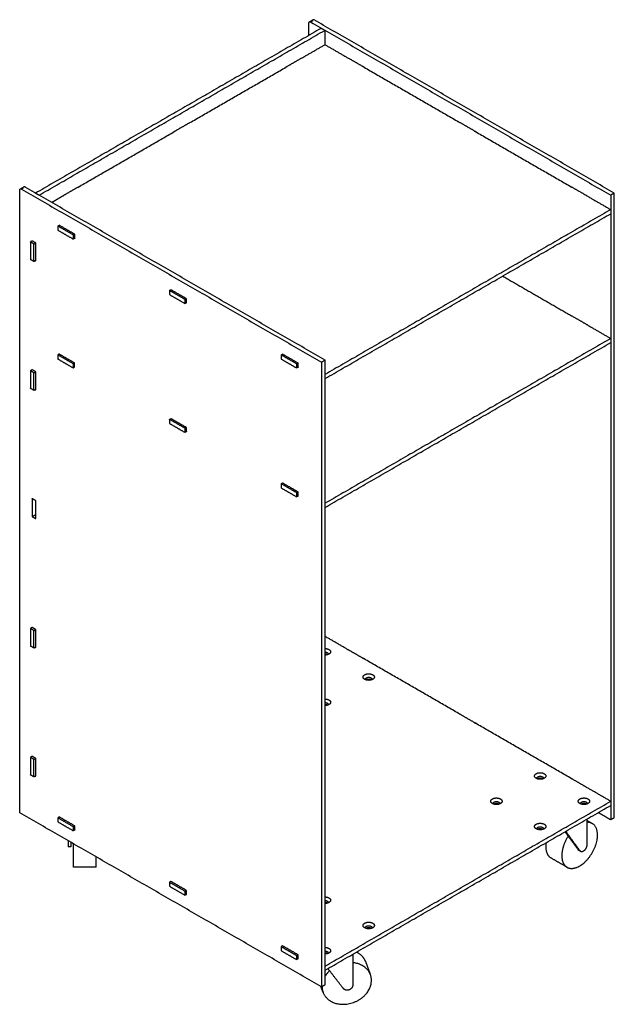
# Model space of a CAD drawing. Header units: millimetres. Extents: x -1482 to 1482, y -390 to 390.
# Tile 1 of 3: x -1482 to -1011, y -390 to 390. Entities that reach past the tile are written whole.
import ezdxf

# ---------------------------------------------------------------- set-up
doc = ezdxf.new("R2010")
doc.units = ezdxf.units.MM
doc.layers.add('Défaut', color=7, linetype='Continuous', true_color=0x000000)

msp = doc.modelspace()

# ---------------------------------------------------------------- linework, layer by layer
at = {"layer": 'Défaut', "lineweight": -3}
for points in [[(-1243.62, 383.12), (-1356.76, 317.8), (-1469.89, 252.48)], [(-1253.31, 377.53), (-1253.31, 382.42), (-1253.31, 387.32)], [(-1252.86, 388.26), (-1251.46, 389.06), (-1250.06, 389.87)], [(-1250.48, 388.96), (-1251.18, 388.55), (-1251.89, 388.14)], [(-1251.89, 388.14), (-1133.1, 319.55), (-1014.31, 250.97)], [(-1011.48, 252.6), (-1130.27, 321.19), (-1249.06, 389.77)], [(-1240.79, 381.48), (-1242.21, 382.3), (-1243.62, 383.12)], [(-1466.85, 250.97), (-1353.82, 316.23), (-1240.79, 381.48)], [(-1240.79, 381.48), (-1240.79, 375.77), (-1240.79, 370.05)], [(-1259.14, 359.46), (-1249.86, 364.82), (-1240.58, 370.18)], [(-1240.58, 370.18), (-1231.3, 364.82), (-1222.02, 359.46)], [(-1259.39, 359.32), (-1265.45, 355.82), (-1271.52, 352.32)], [(-1259.39, 359.22), (-1259.39, 359.27), (-1259.39, 359.32)], [(-1259.14, 359.26), (-1259.14, 359.36), (-1259.14, 359.46)], [(-1222.02, 359.46), (-1222.02, 359.36), (-1222.02, 359.26)], [(-1221.98, 359.44), (-1221.98, 359.34), (-1221.98, 359.24)], [(-1209.68, 352.34), (-1215.83, 355.89), (-1221.98, 359.44)], [(-1347.53, 308.43), (-1309.52, 330.37), (-1271.52, 352.32)], [(-1209.68, 352.3), (-1209.68, 352.32), (-1209.68, 352.34)], [(-1209.64, 352.32), (-1171.64, 330.37), (-1133.63, 308.43)], [(-1347.78, 308.29), (-1353.84, 304.79), (-1359.9, 301.28)], [(-1347.78, 308.19), (-1347.78, 308.24), (-1347.78, 308.29)], [(-1347.53, 308.23), (-1347.53, 308.33), (-1347.53, 308.43)], [(-1133.63, 308.43), (-1133.63, 308.33), (-1133.63, 308.22)], [(-1133.59, 308.41), (-1133.59, 308.31), (-1133.59, 308.21)], [(-1121.29, 301.31), (-1127.44, 304.86), (-1133.59, 308.41)], [(-1435.92, 257.4), (-1397.91, 279.34), (-1359.9, 301.28)], [(-1121.29, 301.27), (-1121.29, 301.29), (-1121.29, 301.31)], [(-1121.26, 301.28), (-1083.25, 279.34), (-1045.24, 257.4)], [(-1481.82, 255.9), (-1480.42, 256.71), (-1479.03, 257.52)], [(-1240.44, 120.25), (-1359.23, 188.83), (-1478.03, 257.42)], [(-1435.92, 257.19), (-1435.92, 257.3), (-1435.92, 257.4)], [(-1045.24, 257.4), (-1045.24, 257.3), (-1045.24, 257.19)], [(-1482.27, -238.2), (-1482.27, 8.39), (-1482.27, 254.97)], [(-1479.44, 256.6), (-1480.15, 256.19), (-1480.85, 255.79)], [(-1480.85, 255.79), (-1362.06, 187.2), (-1243.27, 118.61)], [(-1467.07, 250.85), (-1468.48, 251.66), (-1469.89, 252.48)], [(-1456.95, 245.25), (-1452.62, 247.75), (-1448.29, 250.25)], [(-1436.17, 257.26), (-1442.23, 253.75), (-1448.29, 250.25)], [(-1436.17, 257.16), (-1436.17, 257.21), (-1436.17, 257.26)], [(-1045.21, 257.38), (-1045.21, 257.28), (-1045.21, 257.18)], [(-1032.76, 250.19), (-1038.98, 253.78), (-1045.21, 257.38)], [(-1032.76, 250.19), (-1023.53, 244.86), (-1014.31, 239.54)], [(-1011.48, 252.6), (-1012.89, 251.78), (-1014.31, 250.97)], [(-1014.31, 250.97), (-1014.31, 245.25), (-1014.31, 239.54)], [(-1011.48, -242.2), (-1011.48, 5.2), (-1011.48, 252.6)], [(-1014.31, 239.54), (-1127.37, 174.26), (-1240.44, 108.98)], [(-1240.44, 105.71), (-1127.37, 170.99), (-1014.31, 236.27)], [(-1014.31, 239.54), (-1014.31, 237.9), (-1014.31, 236.27)], [(-1014.31, 236.27), (-1014.31, 186.87), (-1014.31, 137.47)], [(-1452, 226.47), (-1451.47, 226.78), (-1450.94, 227.09)], [(-1452, 226.47), (-1452, 224.84), (-1452, 223.21)], [(-1439.98, 219.53), (-1445.99, 223), (-1452, 226.47)], [(-1438.64, 219.98), (-1444.79, 223.53), (-1450.94, 227.09)], [(-1452, 223.21), (-1445.99, 219.74), (-1439.98, 216.27)], [(-1438.92, 220.15), (-1439.45, 219.84), (-1439.98, 219.53)], [(-1439.98, 219.53), (-1439.98, 217.9), (-1439.98, 216.27)], [(-1438.64, 216.72), (-1438.64, 218.35), (-1438.64, 219.98)], [(-1472.36, 214.72), (-1473.07, 214.31), (-1473.78, 213.9)], [(-1473.78, 213.9), (-1473.78, 206.96), (-1473.78, 200.02)], [(-1470.95, 212.27), (-1472.37, 213.08), (-1473.78, 213.9)], [(-1469.54, 213.08), (-1470.95, 213.9), (-1472.37, 214.72)], [(-1470.95, 212.27), (-1470.25, 212.67), (-1469.54, 213.08)], [(-1470.95, 198.39), (-1470.95, 205.33), (-1470.95, 212.27)], [(-1469.54, 198.88), (-1469.54, 205.98), (-1469.54, 213.08)], [(-1439.98, 216.27), (-1439.31, 216.65), (-1438.64, 217.04)], [(-1438.92, 216.88), (-1438.78, 216.8), (-1438.64, 216.72)], [(-1470.95, 198.39), (-1472.37, 199.2), (-1473.78, 200.02)], [(-1469.54, 199.2), (-1470.25, 198.79), (-1470.95, 198.39)], [(-1469.82, 199.04), (-1469.68, 198.96), (-1469.54, 198.88)], [(-1099.86, 186.87), (-1072.55, 171.1), (-1045.24, 155.34)], [(-1363.62, 175.44), (-1363.08, 175.75), (-1362.55, 176.06)], [(-1363.62, 175.44), (-1363.62, 173.81), (-1363.62, 172.18)], [(-1351.6, 168.5), (-1357.61, 171.97), (-1363.62, 175.44)], [(-1363.62, 172.18), (-1357.61, 168.71), (-1351.6, 165.24)], [(-1350.25, 168.95), (-1356.4, 172.5), (-1362.56, 176.05)], [(-1350.53, 169.12), (-1351.06, 168.81), (-1351.6, 168.5)], [(-1351.6, 168.5), (-1351.6, 166.87), (-1351.6, 165.24)], [(-1351.6, 165.24), (-1350.92, 165.62), (-1350.25, 166.01)], [(-1350.53, 165.85), (-1350.39, 165.77), (-1350.25, 165.68)], [(-1350.25, 165.68), (-1350.25, 167.32), (-1350.25, 168.95)], [(-1045.24, 155.34), (-1045.24, 155.23), (-1045.24, 155.13)], [(-1045.21, 155.32), (-1045.21, 155.22), (-1045.21, 155.12)], [(-1032.76, 148.13), (-1038.98, 151.72), (-1045.21, 155.32)], [(-1032.76, 148.13), (-1023.53, 142.8), (-1014.31, 137.47)], [(-1014.31, 137.47), (-1127.37, 72.2), (-1240.44, 6.92)], [(-1240.44, 3.65), (-1127.37, 68.93), (-1014.31, 134.21)], [(-1014.31, 137.47), (-1014.31, 135.84), (-1014.31, 134.21)], [(-1014.31, 134.21), (-1014.31, -47.46), (-1014.31, -229.13)], [(-1452, 124.41), (-1451.47, 124.72), (-1450.94, 125.03)], [(-1451.23, 125.19), (-1451.23, 125.02), (-1451.23, 124.86)], [(-1438.78, 118), (-1445, 121.59), (-1451.23, 125.19)], [(-1275.23, 124.41), (-1274.7, 124.72), (-1274.17, 125.02)], [(-1261.72, 117.84), (-1267.94, 121.43), (-1274.17, 125.02)], [(-1452, 124.41), (-1452, 122.78), (-1452, 121.15)], [(-1439.98, 117.47), (-1445.99, 120.94), (-1452, 124.41)], [(-1452, 121.15), (-1445.99, 117.67), (-1439.98, 114.2)], [(-1438.92, 118.09), (-1439.45, 117.78), (-1439.98, 117.47)], [(-1439.98, 117.47), (-1439.98, 115.84), (-1439.98, 114.2)], [(-1438.78, 114.74), (-1438.78, 116.37), (-1438.78, 118)], [(-1275.23, 124.41), (-1275.23, 122.78), (-1275.23, 121.15)], [(-1263.21, 117.47), (-1269.22, 120.94), (-1275.23, 124.41)], [(-1275.23, 121.15), (-1269.22, 117.67), (-1263.21, 114.2)], [(-1262.15, 118.08), (-1262.68, 117.78), (-1263.21, 117.47)], [(-1263.21, 117.47), (-1263.21, 115.84), (-1263.21, 114.2)], [(-1261.72, 114.57), (-1261.72, 116.21), (-1261.72, 117.84)], [(-1240.44, 120.25), (-1241.85, 119.43), (-1243.27, 118.61)], [(-1243.27, 118.61), (-1243.27, -128.78), (-1243.27, -376.18)], [(-1240.44, -374.55), (-1240.44, -127.15), (-1240.44, 120.25)], [(-1472.37, 112.65), (-1473.08, 112.25), (-1473.78, 111.84)], [(-1473.78, 111.84), (-1473.78, 104.9), (-1473.78, 97.96)], [(-1470.95, 110.2), (-1472.37, 111.02), (-1473.78, 111.84)], [(-1469.54, 111.02), (-1470.95, 111.84), (-1472.37, 112.65)], [(-1470.95, 110.2), (-1470.25, 110.61), (-1469.54, 111.02)], [(-1470.95, 96.32), (-1470.95, 103.26), (-1470.95, 110.2)], [(-1469.54, 96.81), (-1469.54, 103.92), (-1469.54, 111.02)], [(-1439.98, 114.2), (-1439.38, 114.55), (-1438.78, 114.9)], [(-1438.92, 114.82), (-1438.85, 114.78), (-1438.78, 114.74)], [(-1263.21, 114.2), (-1262.46, 114.63), (-1261.72, 115.06)], [(-1262.15, 114.82), (-1261.93, 114.69), (-1261.72, 114.57)], [(-1470.95, 96.32), (-1472.37, 97.14), (-1473.78, 97.96)], [(-1469.54, 97.14), (-1470.25, 96.73), (-1470.95, 96.32)], [(-1469.82, 96.98), (-1469.68, 96.9), (-1469.54, 96.81)], [(-1363.62, 73.38), (-1363.09, 73.69), (-1362.55, 73.99)], [(-1363.62, 73.38), (-1363.62, 71.75), (-1363.62, 70.11)], [(-1351.6, 66.44), (-1357.61, 69.91), (-1363.62, 73.38)], [(-1362.7, 74.07), (-1362.7, 73.99), (-1362.7, 73.91)], [(-1350.25, 66.89), (-1356.47, 70.48), (-1362.7, 74.07)], [(-1363.62, 70.11), (-1357.61, 66.64), (-1351.6, 63.17)], [(-1350.53, 67.05), (-1351.06, 66.75), (-1351.6, 66.44)], [(-1351.6, 66.44), (-1351.6, 64.81), (-1351.6, 63.17)], [(-1351.6, 63.17), (-1350.92, 63.56), (-1350.25, 63.95)], [(-1350.53, 63.79), (-1350.39, 63.7), (-1350.25, 63.62)], [(-1350.25, 63.62), (-1350.25, 65.26), (-1350.25, 66.89)], [(-1275.23, 22.35), (-1274.7, 22.66), (-1274.17, 22.96)], [(-1275.23, 22.35), (-1275.23, 20.72), (-1275.23, 19.08)], [(-1263.21, 15.41), (-1269.22, 18.88), (-1275.23, 22.35)], [(-1275.23, 19.08), (-1269.22, 15.61), (-1263.21, 12.14)], [(-1261.72, 15.78), (-1267.94, 19.37), (-1274.17, 22.96)], [(-1262.14, 16.02), (-1262.68, 15.72), (-1263.21, 15.41)], [(-1261.72, 12.51), (-1261.72, 14.14), (-1261.72, 15.78)], [(-1472.37, 10.59), (-1472.37, 3.49), (-1472.37, -3.62)], [(-1469.54, 8.96), (-1470.95, 9.77), (-1472.37, 10.59)], [(-1469.54, -5.25), (-1469.54, 1.85), (-1469.54, 8.96)], [(-1263.21, 15.41), (-1263.21, 13.78), (-1263.21, 12.14)], [(-1263.21, 12.14), (-1262.46, 12.57), (-1261.72, 13)], [(-1262.15, 12.76), (-1261.93, 12.63), (-1261.72, 12.51)], [(-1472.37, -3.62), (-1471.13, -2.9), (-1469.89, -2.19)], [(-1472.37, -3.62), (-1470.95, -4.43), (-1469.54, -5.25)], [(-1472.37, -91.47), (-1473.08, -91.88), (-1473.78, -92.29)], [(-1473.78, -92.29), (-1473.78, -99.23), (-1473.78, -106.17)], [(-1470.95, -93.92), (-1472.37, -93.1), (-1473.78, -92.29)], [(-1469.54, -93.1), (-1470.95, -92.29), (-1472.37, -91.47)], [(-1470.95, -93.92), (-1470.25, -93.51), (-1469.54, -93.1)], [(-1469.54, -107.31), (-1469.54, -100.21), (-1469.54, -93.1)], [(-1470.95, -107.8), (-1470.95, -100.86), (-1470.95, -93.92)], [(-1222.02, -109.21), (-1231.23, -103.89), (-1240.44, -98.57)], [(-1470.95, -107.8), (-1472.37, -106.98), (-1473.78, -106.17)], [(-1469.54, -106.98), (-1470.25, -107.39), (-1470.95, -107.8)], [(-1469.82, -107.15), (-1469.68, -107.23), (-1469.54, -107.31)], [(-1240.33, -113.34), (-1240.38, -113.3), (-1240.44, -113.27)], [(-1221.98, -109.23), (-1221.98, -109.33), (-1221.98, -109.43)], [(-1209.68, -116.33), (-1215.83, -112.78), (-1221.98, -109.23)], [(-1209.68, -116.37), (-1209.68, -116.35), (-1209.68, -116.33)], [(-1133.63, -160.24), (-1171.64, -138.3), (-1209.64, -116.35)], [(-1205.68, -133.34), (-1206.26, -133), (-1206.84, -132.67)], [(-1133.59, -160.26), (-1133.59, -160.36), (-1133.59, -160.46)], [(-1121.29, -167.36), (-1127.44, -163.81), (-1133.59, -160.26)], [(-1121.29, -167.4), (-1121.29, -167.38), (-1121.29, -167.36)], [(-1045.24, -211.27), (-1083.25, -189.33), (-1121.26, -167.38)], [(-1472.37, -193.53), (-1473.08, -193.94), (-1473.78, -194.35)], [(-1473.78, -194.35), (-1473.78, -201.29), (-1473.78, -208.23)], [(-1470.95, -195.98), (-1472.37, -195.17), (-1473.78, -194.35)], [(-1469.54, -195.17), (-1470.95, -194.35), (-1472.37, -193.53)], [(-1470.95, -195.98), (-1470.25, -195.57), (-1469.54, -195.17)], [(-1470.95, -209.86), (-1470.95, -202.92), (-1470.95, -195.98)], [(-1469.54, -209.37), (-1469.54, -202.27), (-1469.54, -195.17)], [(-1470.95, -209.86), (-1472.37, -209.05), (-1473.78, -208.23)], [(-1469.54, -209.05), (-1470.25, -209.45), (-1470.95, -209.86)], [(-1469.82, -209.21), (-1469.68, -209.29), (-1469.54, -209.37)], [(-1069.92, -211.72), (-1070.5, -211.39), (-1071.08, -211.05)], [(-1045.21, -211.29), (-1045.21, -211.39), (-1045.21, -211.49)], [(-1032.9, -218.4), (-1039.05, -214.84), (-1045.21, -211.29)], [(-1032.9, -218.43), (-1032.9, -218.41), (-1032.9, -218.4)], [(-1014.31, -229.13), (-1023.59, -223.77), (-1032.87, -218.42)], [(-1240.44, -359.69), (-1127.37, -294.41), (-1014.31, -229.13)], [(-1240.44, -362.95), (-1127.37, -297.68), (-1014.31, -232.4)], [(-1035.27, -231.73), (-1035.85, -231.39), (-1036.43, -231.06)], [(-1014.31, -229.13), (-1014.31, -230.76), (-1014.31, -232.4)], [(-1014.31, -232.4), (-1014.31, -238.11), (-1014.31, -243.83)], [(-1243.27, -376.18), (-1362.77, -307.19), (-1482.27, -238.2)], [(-1450.94, -241.58), (-1451.47, -241.89), (-1452, -242.2)], [(-1438.64, -248.69), (-1444.79, -245.14), (-1450.94, -241.58)], [(-1014.31, -243.83), (-1019.25, -240.97), (-1024.2, -238.11)], [(-1452, -242.2), (-1452, -243.83), (-1452, -245.46)], [(-1452, -242.2), (-1445.99, -245.67), (-1439.98, -249.14)], [(-1452, -245.46), (-1445.99, -248.93), (-1439.98, -252.4)], [(-1439.98, -249.14), (-1439.45, -248.83), (-1438.92, -248.52)], [(-1439.98, -249.14), (-1439.98, -250.77), (-1439.98, -252.4)], [(-1438.64, -251.95), (-1438.64, -250.32), (-1438.64, -248.69)], [(-1033.25, -244.24), (-1031.08, -245.49), (-1028.91, -246.75)], [(-1011.48, -242.2), (-1012.89, -243.01), (-1014.31, -243.83)], [(-1439.98, -252.4), (-1439.31, -252.01), (-1438.64, -251.63)], [(-1438.92, -251.79), (-1438.78, -251.87), (-1438.64, -251.95)], [(-1441.8, -265.11), (-1442.8, -265.11), (-1443.8, -265.11)], [(-1038.09, -268.96), (-1038.79, -268.55), (-1039.5, -268.15)], [(-1048.91, -281.39), (-1055.28, -277.71), (-1061.64, -274.04)], [(-1421.8, -281.31), (-1430.8, -281.31), (-1439.8, -281.31)], [(-1362.55, -292.61), (-1363.08, -292.92), (-1363.62, -293.23)], [(-1363.62, -293.23), (-1363.62, -294.86), (-1363.62, -296.49)], [(-1363.62, -293.23), (-1357.61, -296.7), (-1351.6, -300.17)], [(-1350.25, -299.72), (-1356.4, -296.17), (-1362.56, -292.61)], [(-1363.62, -296.49), (-1357.61, -299.96), (-1351.6, -303.43)], [(-1351.6, -300.17), (-1351.06, -299.86), (-1350.53, -299.55)], [(-1351.6, -300.17), (-1351.6, -301.8), (-1351.6, -303.43)], [(-1351.6, -303.43), (-1350.92, -303.04), (-1350.25, -302.66)], [(-1350.53, -302.82), (-1350.39, -302.9), (-1350.25, -302.98)], [(-1350.25, -302.98), (-1350.25, -301.35), (-1350.25, -299.72)], [(-1274.17, -343.65), (-1274.7, -343.95), (-1275.23, -344.26)], [(-1275.23, -344.26), (-1275.23, -345.89), (-1275.23, -347.52)], [(-1275.23, -344.26), (-1269.22, -347.73), (-1263.21, -351.2)], [(-1275.23, -347.52), (-1269.22, -350.99), (-1263.21, -354.46)], [(-1261.86, -350.75), (-1268.02, -347.2), (-1274.17, -343.65)], [(-1263.21, -351.2), (-1262.68, -350.89), (-1262.15, -350.59)], [(-1261.86, -354.02), (-1261.86, -352.38), (-1261.86, -350.75)], [(-1263.21, -351.2), (-1263.21, -352.83), (-1263.21, -354.46)], [(-1263.21, -354.46), (-1262.53, -354.08), (-1261.86, -353.69)], [(-1262.14, -353.85), (-1262, -353.93), (-1261.86, -354.02)], [(-1208.32, -356.38), (-1206.44, -361.47), (-1204.57, -366.55)], [(-1242.11, -380.37), (-1242.93, -378.14), (-1243.76, -375.9)], [(-1240.44, -374.55), (-1241.85, -375.37), (-1243.27, -376.18)]]:
    msp.add_open_spline(points, degree=2, dxfattribs=at)
for points, weights in [([(-1253.31, 387.32), (-1253.31, 388), (-1252.89, 388.24)], [1, 0.923879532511, 1]), ([(-1252.89, 388.24), (-1252.48, 388.48), (-1251.89, 388.14)], [1, 0.923879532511, 1]), ([(-1249.06, 389.77), (-1249.65, 390.11), (-1250.06, 389.87)], [1, 0.923879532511, 1]), ([(-1259.14, 359.46), (-1259.07, 359.42), (-1259.07, 359.36)], [1, 0.923879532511, 1]), ([(-1222.09, 359.36), (-1222.09, 359.42), (-1222.02, 359.46)], [1, 0.923879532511, 1]), ([(-1271.16, 352.52), (-1271.09, 352.48), (-1271.09, 352.42)], [0.92461794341, 0.888375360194, 1]), ([(-1210.07, 352.42), (-1210.07, 352.48), (-1210, 352.52)], [1, 0.887330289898, 0.925309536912]), ([(-1347.53, 308.43), (-1347.46, 308.39), (-1347.46, 308.33)], [1, 0.923879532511, 1]), ([(-1133.7, 308.33), (-1133.7, 308.39), (-1133.63, 308.43)], [1, 0.923879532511, 1]), ([(-1359.55, 301.49), (-1359.48, 301.45), (-1359.48, 301.39)], [0.92461794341, 0.888375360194, 1]), ([(-1121.68, 301.39), (-1121.68, 301.45), (-1121.61, 301.49)], [1, 0.886304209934, 0.926013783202]), ([(-1478.03, 257.42), (-1478.61, 257.76), (-1479.03, 257.52)], [1, 0.923879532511, 1]), ([(-1435.92, 257.4), (-1435.84, 257.36), (-1435.84, 257.3)], [1, 0.923879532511, 1]), ([(-1045.31, 257.3), (-1045.31, 257.36), (-1045.24, 257.4)], [1, 0.923879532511, 1]), ([(-1482.27, 254.97), (-1482.27, 255.65), (-1481.85, 255.88)], [1, 0.923879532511, 1]), ([(-1481.85, 255.88), (-1481.44, 256.12), (-1480.85, 255.79)], [1, 0.923879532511, 1]), ([(-1447.94, 250.46), (-1447.87, 250.42), (-1447.87, 250.36)], [0.924276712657, 0.888905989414, 1]), ([(-1033.29, 250.36), (-1033.29, 250.42), (-1033.22, 250.46)], [1, 0.885283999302, 0.926738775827]), ([(-1045.31, 155.23), (-1045.31, 155.29), (-1045.24, 155.34)], [1, 0.923879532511, 1]), ([(-1033.29, 148.29), (-1033.29, 148.35), (-1033.22, 148.4)], [1, 0.886909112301, 0.925595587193]), ([(-1240.44, -108.14), (-1238.66, -108.18), (-1237.4, -108.9)], [0.853764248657, 0.859110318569, 1]), ([(-1237.4, -108.9), (-1234.22, -110.74), (-1237.4, -112.58)], [1, 0.707106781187, 1]), ([(-1238.81, -112.99), (-1239.49, -112.6), (-1240.44, -112.56)], [1, 0.896297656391, 0.920218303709]), ([(-1237.4, -112.58), (-1238.66, -113.3), (-1240.44, -113.34)], [1, 0.859122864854, 0.853765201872]), ([(-1240.43, -110.93), (-1239.48, -110.96), (-1238.81, -111.35)], [0.920091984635, 0.896573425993, 1]), ([(-1238.81, -111.35), (-1238.08, -111.78), (-1238.08, -112.37)], [1, 0.923879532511, 1]), ([(-1238.65, -113.09), (-1238.73, -113.03), (-1238.81, -112.99)], [0.983421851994, 0.990533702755, 1]), ([(-1238.08, -112.37), (-1238.08, -112.69), (-1238.31, -112.98)], [1, 0.957764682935, 0.962397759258]), ([(-1202.75, -132.58), (-1205.93, -134.42), (-1209.11, -132.58)], [1, 0.707106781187, 1]), ([(-1208.19, -132.99), (-1208.43, -132.7), (-1208.43, -132.38)], [0.962436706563, 0.957590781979, 1]), ([(-1204.16, -131.36), (-1203.43, -131.78), (-1203.43, -132.38)], [1, 0.923879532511, 1]), ([(-1203.43, -132.38), (-1203.43, -132.7), (-1203.67, -132.99)], [1, 0.957761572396, 0.962398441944]), ([(-1202.75, -128.91), (-1199.57, -130.74), (-1202.75, -132.58)], [1, 0.707106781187, 1]), ([(-1204, -133.09), (-1204.08, -133.04), (-1204.16, -132.99)], [0.983429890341, 0.990539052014, 1]), ([(-1240.44, -148.15), (-1238.66, -148.18), (-1237.4, -148.91)], [0.853764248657, 0.859110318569, 1]), ([(-1240.44, -150.94), (-1239.49, -150.97), (-1238.81, -151.36)], [0.920188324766, 0.896362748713, 1]), ([(-1238.81, -152.99), (-1239.49, -152.6), (-1240.44, -152.57)], [1, 0.896406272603, 0.920168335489]), ([(-1237.4, -152.59), (-1238.66, -153.31), (-1240.44, -153.35)], [1, 0.859197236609, 0.853770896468]), ([(-1238.81, -151.36), (-1238.08, -151.78), (-1238.08, -152.38)], [1, 0.923879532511, 1]), ([(-1238.65, -153.1), (-1238.73, -153.04), (-1238.81, -152.99)], [0.983485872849, 0.990576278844, 1]), ([(-1238.08, -152.38), (-1238.08, -152.7), (-1238.31, -152.99)], [1, 0.957871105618, 0.962374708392]), ([(-1237.4, -148.91), (-1234.22, -150.75), (-1237.4, -152.59)], [1, 0.707106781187, 1]), ([(-1068.4, -209.74), (-1067.67, -210.16), (-1067.67, -210.76)], [1, 0.923879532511, 1]), ([(-1066.98, -207.29), (-1063.8, -209.13), (-1066.98, -210.96)], [1, 0.707106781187, 1]), ([(-1066.98, -210.96), (-1070.17, -212.8), (-1073.35, -210.96)], [1, 0.707106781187, 1]), ([(-1072.43, -211.37), (-1072.67, -211.08), (-1072.67, -210.76)], [0.962436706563, 0.957590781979, 1]), ([(-1068.24, -211.48), (-1068.31, -211.42), (-1068.4, -211.37)], [0.983485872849, 0.990576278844, 1]), ([(-1067.67, -210.76), (-1067.67, -211.08), (-1067.9, -211.37)], [1, 0.957711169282, 0.962409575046]), ([(-1101.63, -230.97), (-1104.81, -232.81), (-1108, -230.97)], [1, 0.707106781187, 1]), ([(-1107.08, -231.38), (-1107.31, -231.09), (-1107.31, -230.76)], [0.962436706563, 0.957590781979, 1]), ([(-1103.05, -229.74), (-1102.31, -230.17), (-1102.31, -230.76)], [1, 0.923879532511, 1]), ([(-1102.88, -231.48), (-1102.96, -231.43), (-1103.05, -231.38)], [0.983277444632, 0.990437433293, 1]), ([(-1102.31, -230.76), (-1102.31, -231.09), (-1102.55, -231.38)], [1, 0.957590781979, 0.962436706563]), ([(-1101.63, -227.29), (-1098.45, -229.13), (-1101.63, -230.97)], [1, 0.707106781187, 1]), ([(-1032.34, -230.97), (-1035.52, -232.81), (-1038.7, -230.97)], [1, 0.707106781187, 1]), ([(-1038.02, -230.76), (-1038.02, -230.11), (-1037.17, -229.68)], [1, 0.879605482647, 0.931225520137]), ([(-1037.78, -231.38), (-1038.02, -231.09), (-1038.02, -230.76)], [0.962436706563, 0.957590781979, 1]), ([(-1033.75, -229.74), (-1033.02, -230.17), (-1033.02, -230.76)], [1, 0.923879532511, 1]), ([(-1033.59, -231.48), (-1033.67, -231.43), (-1033.75, -231.38)], [0.983485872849, 0.990576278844, 1]), ([(-1033.02, -230.76), (-1033.02, -231.09), (-1033.25, -231.38)], [1, 0.957708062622, 0.962410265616]), ([(-1032.34, -227.29), (-1029.15, -229.13), (-1032.34, -230.97)], [1, 0.707106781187, 1]), ([(-1066.98, -247.3), (-1063.8, -249.14), (-1066.98, -250.97)], [1, 0.707106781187, 1]), ([(-1066.98, -250.97), (-1070.17, -252.81), (-1073.35, -250.97)], [1, 0.707106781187, 1]), ([(-1072.43, -251.38), (-1072.67, -251.09), (-1072.67, -250.77)], [0.962482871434, 0.957393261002, 1]), ([(-1068.4, -249.75), (-1067.67, -250.17), (-1067.67, -250.77)], [1, 0.923879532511, 1]), ([(-1068.24, -251.48), (-1068.31, -251.43), (-1068.4, -251.38)], [0.983485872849, 0.990576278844, 1]), ([(-1067.67, -250.77), (-1067.67, -251.09), (-1067.9, -251.38)], [1, 0.957817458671, 0.962386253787]), ([(-1047.95, -256.72), (-1053.06, -264.57), (-1053.06, -272.23)], [0.855378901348, 0.837202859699, 1]), ([(-1065.58, -262), (-1065.78, -263.49), (-1065.78, -264.88)], [0.939727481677, 0.96589173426, 1]), ([(-1065.78, -264.88), (-1065.78, -271.65), (-1061.64, -274.04)], [1, 0.853553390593, 0.853553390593]), ([(-1053.06, -272.23), (-1053.06, -279), (-1048.91, -281.39)], [1, 0.853553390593, 0.853553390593]), ([(-1421.8, -281.31), (-1421.8, -281.31), (-1421.8, -273.1)], [0.859744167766, 0.824084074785, 0.993833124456]), ([(-1240.44, -304.92), (-1238.66, -304.95), (-1237.4, -305.68)], [0.853764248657, 0.859110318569, 1]), ([(-1240.44, -307.71), (-1239.49, -307.74), (-1238.81, -308.13)], [0.920175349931, 0.896390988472, 1]), ([(-1238.81, -309.76), (-1239.49, -309.37), (-1240.44, -309.34)], [1, 0.896292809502, 0.920220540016]), ([(-1237.4, -309.35), (-1238.66, -310.08), (-1240.44, -310.11)], [1, 0.859216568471, 0.853772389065]), ([(-1238.81, -308.13), (-1238.08, -308.55), (-1238.08, -309.15)], [1, 0.923879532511, 1]), ([(-1238.65, -309.86), (-1238.73, -309.81), (-1238.81, -309.76)], [0.983485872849, 0.990576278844, 1]), ([(-1238.08, -309.15), (-1238.08, -309.47), (-1238.31, -309.76)], [1, 0.95789881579, 0.962368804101]), ([(-1237.4, -305.68), (-1234.22, -307.52), (-1237.4, -309.35)], [1, 0.707106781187, 1]), ([(-1202.75, -325.68), (-1199.57, -327.52), (-1202.75, -329.36)], [1, 0.707106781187, 1]), ([(-1202.75, -329.36), (-1205.93, -331.19), (-1209.11, -329.36)], [1, 0.707106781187, 1]), ([(-1208.19, -329.77), (-1208.43, -329.47), (-1208.43, -329.15)], [0.962436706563, 0.957590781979, 1]), ([(-1204.16, -328.13), (-1203.43, -328.55), (-1203.43, -329.15)], [1, 0.923879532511, 1]), ([(-1204, -329.87), (-1204.08, -329.81), (-1204.16, -329.77)], [0.983485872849, 0.990576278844, 1]), ([(-1203.43, -329.15), (-1203.43, -329.47), (-1203.67, -329.77)], [1, 0.957590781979, 0.962436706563]), ([(-1240.44, -344.93), (-1238.66, -344.96), (-1237.4, -345.69)], [0.853764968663, 0.859119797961, 1]), ([(-1238.81, -349.77), (-1239.49, -349.38), (-1240.44, -349.35)], [1, 0.896292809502, 0.920220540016]), ([(-1240.43, -347.72), (-1239.48, -347.75), (-1238.81, -348.14)], [0.920125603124, 0.896499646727, 1]), ([(-1237.4, -349.36), (-1238.66, -350.09), (-1240.43, -350.12)], [1, 0.859290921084, 0.853778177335]), ([(-1238.81, -348.14), (-1238.08, -348.56), (-1238.08, -349.16)], [1, 0.923879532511, 1]), ([(-1238.65, -349.87), (-1238.73, -349.82), (-1238.81, -349.77)], [0.983485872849, 0.990576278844, 1]), ([(-1238.08, -349.16), (-1238.08, -349.48), (-1238.31, -349.77)], [1, 0.957692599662, 0.962413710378]), ([(-1237.4, -345.69), (-1234.22, -347.52), (-1237.4, -349.36)], [1, 0.707106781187, 1]), ([(-1218.63, -350.37), (-1218.6, -350.86), (-1218.6, -351.28)], [0.897375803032, 0.933663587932, 1]), ([(-1208.32, -356.38), (-1210.21, -351.25), (-1215.65, -348.64)], [0.909071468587, 0.835996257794, 0.85910568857]), ([(-1236.91, -363.36), (-1239.02, -365.31), (-1240.44, -367.62)], [0.853629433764, 0.852427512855, 0.870222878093]), ([(-1242.9, -375.97), (-1242.89, -378.26), (-1242.11, -380.37)], [0.997138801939, 0.942837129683, 0.909071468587])]:
    msp.add_rational_spline(points, weights, degree=2, dxfattribs=at)
for points, weights, knots in [([(-1259.07, 359.36), (-1259.07, 359.21), (-1259.32, 359.21), (-1259.42, 359.21), (-1259.49, 359.25)], [1, 0.707106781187, 1, 0.855658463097, 0.853583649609], [-0.9817477, -0.9817477, -0.9817477, -0.5890486, -0.5890486, -0.3955215, -0.3955215, -0.3955215]), ([(-1221.66, 359.26), (-1221.74, 359.21), (-1221.84, 359.21), (-1222.09, 359.21), (-1222.09, 359.36)], [0.853553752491, 0.853323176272, 1, 0.707106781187, 1], [-0.7857068, -0.7857068, -0.7857068, -0.5890486, -0.5890486, -0.1963495, -0.1963495, -0.1963495]), ([(-1271.09, 352.42), (-1271.09, 352.32), (-1271.24, 352.28), (-1271.4, 352.25), (-1271.52, 352.32)], [1, 0.831469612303, 1, 0.831469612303, 1], [-0.5890486, -0.5890486, -0.5890486, -0.2945243, -0.2945243, 0, 0, 0]), ([(-1209.64, 352.32), (-1209.76, 352.25), (-1209.92, 352.28), (-1210.07, 352.32), (-1210.07, 352.42)], [1, 0.831469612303, 1, 0.831469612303, 1], [-1.1780972, -1.1780972, -1.1780972, -0.8835729, -0.8835729, -0.5890486, -0.5890486, -0.5890486]), ([(-1347.46, 308.33), (-1347.46, 308.18), (-1347.71, 308.18), (-1347.81, 308.18), (-1347.88, 308.22)], [1, 0.707106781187, 1, 0.85730877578, 0.85364969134], [-0.9817477, -0.9817477, -0.9817477, -0.5890486, -0.5890486, -0.3977341, -0.3977341, -0.3977341]), ([(-1133.27, 308.23), (-1133.35, 308.18), (-1133.45, 308.18), (-1133.7, 308.18), (-1133.7, 308.33)], [0.853569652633, 0.852010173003, 1, 0.707106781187, 1], [-0.7874672, -0.7874672, -0.7874672, -0.5890486, -0.5890486, -0.1963495, -0.1963495, -0.1963495]), ([(-1359.48, 301.39), (-1359.48, 301.29), (-1359.63, 301.25), (-1359.79, 301.22), (-1359.9, 301.28)], [1, 0.831469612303, 1, 0.831469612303, 1], [-0.5890486, -0.5890486, -0.5890486, -0.2945243, -0.2945243, 0, 0, 0]), ([(-1121.26, 301.28), (-1121.37, 301.22), (-1121.53, 301.25), (-1121.68, 301.29), (-1121.68, 301.39)], [1, 0.831469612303, 1, 0.831469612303, 1], [-1.1780972, -1.1780972, -1.1780972, -0.8835729, -0.8835729, -0.5890486, -0.5890486, -0.5890486]), ([(-1447.87, 250.36), (-1447.87, 250.26), (-1448.02, 250.22), (-1448.17, 250.19), (-1448.29, 250.25)], [1, 0.831469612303, 1, 0.831469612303, 1], [-0.5890486, -0.5890486, -0.5890486, -0.2945243, -0.2945243, 0, 0, 0]), ([(-1435.84, 257.3), (-1435.84, 257.15), (-1436.09, 257.15), (-1436.2, 257.15), (-1436.27, 257.19)], [1, 0.707106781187, 1, 0.853553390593, 0.853553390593], [-0.9817477, -0.9817477, -0.9817477, -0.5890486, -0.5890486, -0.3926991, -0.3926991, -0.3926991]), ([(-1044.89, 257.19), (-1044.96, 257.15), (-1045.06, 257.15), (-1045.31, 257.15), (-1045.31, 257.3)], [0.853553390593, 0.853553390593, 1, 0.707106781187, 1], [-0.7853982, -0.7853982, -0.7853982, -0.5890486, -0.5890486, -0.1963495, -0.1963495, -0.1963495]), ([(-1032.87, 250.25), (-1032.98, 250.19), (-1033.14, 250.22), (-1033.29, 250.26), (-1033.29, 250.36)], [1, 0.831469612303, 1, 0.831469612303, 1], [-1.1780972, -1.1780972, -1.1780972, -0.8835729, -0.8835729, -0.5890486, -0.5890486, -0.5890486]), ([(-1044.89, 155.13), (-1044.96, 155.09), (-1045.06, 155.09), (-1045.31, 155.09), (-1045.31, 155.23)], [0.853557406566, 0.852786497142, 1, 0.707106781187, 1], [-0.7864264, -0.7864264, -0.7864264, -0.5890486, -0.5890486, -0.1963495, -0.1963495, -0.1963495]), ([(-1032.87, 148.19), (-1032.98, 148.12), (-1033.14, 148.16), (-1033.29, 148.2), (-1033.29, 148.29)], [1, 0.831469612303, 1, 0.831469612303, 1], [-1.1780972, -1.1780972, -1.1780972, -0.8835729, -0.8835729, -0.5890486, -0.5890486, -0.5890486]), ([(-1221.66, -109.41), (-1221.74, -109.46), (-1221.84, -109.46), (-1222.01, -109.46), (-1222.07, -109.37), (-1222.14, -109.28), (-1222.02, -109.21)], [0.925030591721, 0.887747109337, 1, 0.831469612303, 1, 0.831469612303, 1], [-0.7852222, -0.7852222, -0.7852222, -0.5890486, -0.5890486, -0.2945243, -0.2945243, 0, 0, 0]), ([(-1209.64, -116.35), (-1209.76, -116.42), (-1209.92, -116.38), (-1210.07, -116.35), (-1210.07, -116.25), (-1210.07, -116.19), (-1210, -116.15)], [1, 0.831469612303, 1, 0.831469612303, 1, 0.886889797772, 0.925608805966], [-1.1780972, -1.1780972, -1.1780972, -0.8835729, -0.8835729, -0.5890486, -0.5890486, -0.3913768, -0.3913768, -0.3913768]), ([(-1209.11, -132.58), (-1212.3, -130.74), (-1209.11, -128.91), (-1205.93, -127.07), (-1202.75, -128.91)], [1, 0.707106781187, 1, 0.707106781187, 1], [-28.274334, -28.274334, -28.274334, -21.20575, -21.20575, -14.137167, -14.137167, -14.137167]), ([(-1208.43, -132.38), (-1208.43, -131.41), (-1206.89, -131.04), (-1205.34, -130.67), (-1204.16, -131.36)], [1, 0.831469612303, 1, 0.831469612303, 1], [-5.890486, -5.890486, -5.890486, -2.945243, -2.945243, 0, 0, 0]), ([(-1204.16, -132.99), (-1205.34, -132.31), (-1206.89, -132.68), (-1207.46, -132.81), (-1207.86, -133.09)], [1, 0.831469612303, 1, 0.929742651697, 0.918063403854], [-15.707963, -15.707963, -15.707963, -12.76272, -12.76272, -11.5349, -11.5349, -11.5349]), ([(-1133.27, -160.44), (-1133.35, -160.49), (-1133.45, -160.49), (-1133.62, -160.49), (-1133.68, -160.4), (-1133.75, -160.31), (-1133.63, -160.24)], [0.925739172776, 0.886700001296, 1, 0.831469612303, 1, 0.831469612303, 1], [-0.7870521, -0.7870521, -0.7870521, -0.5890486, -0.5890486, -0.2945243, -0.2945243, 0, 0, 0]), ([(-1121.26, -167.38), (-1121.37, -167.45), (-1121.53, -167.42), (-1121.68, -167.38), (-1121.68, -167.28), (-1121.68, -167.22), (-1121.61, -167.18)], [1, 0.831469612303, 1, 0.831469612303, 1, 0.885866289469, 0.926321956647], [-1.1780972, -1.1780972, -1.1780972, -0.8835729, -0.8835729, -0.5890486, -0.5890486, -0.3895881, -0.3895881, -0.3895881]), ([(-1073.35, -210.96), (-1076.53, -209.13), (-1073.35, -207.29), (-1070.17, -205.45), (-1066.98, -207.29)], [1, 0.707106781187, 1, 0.707106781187, 1], [-28.274334, -28.274334, -28.274334, -21.20575, -21.20575, -14.137167, -14.137167, -14.137167]), ([(-1072.67, -210.76), (-1072.67, -209.8), (-1071.12, -209.43), (-1069.58, -209.06), (-1068.4, -209.74)], [1, 0.831469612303, 1, 0.831469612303, 1], [-5.890486, -5.890486, -5.890486, -2.945243, -2.945243, 0, 0, 0]), ([(-1068.4, -211.37), (-1069.58, -210.69), (-1071.12, -211.06), (-1071.7, -211.2), (-1072.09, -211.47)], [1, 0.831469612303, 1, 0.92994245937, 0.91813030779], [-15.707963, -15.707963, -15.707963, -12.76272, -12.76272, -11.538392, -11.538392, -11.538392]), ([(-1044.88, -211.47), (-1044.96, -211.52), (-1045.06, -211.52), (-1045.23, -211.52), (-1045.3, -211.43), (-1045.36, -211.34), (-1045.24, -211.27)], [0.926481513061, 0.885642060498, 1, 0.831469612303, 1, 0.831469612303, 1], [-0.788901, -0.788901, -0.788901, -0.5890486, -0.5890486, -0.2945243, -0.2945243, 0, 0, 0]), ([(-1032.87, -218.42), (-1032.98, -218.48), (-1033.14, -218.45), (-1033.29, -218.41), (-1033.29, -218.31), (-1033.29, -218.25), (-1033.22, -218.21)], [1, 0.831469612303, 1, 0.831469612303, 1, 0.888251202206, 0.924698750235], [-1.1780972, -1.1780972, -1.1780972, -0.8835729, -0.8835729, -0.5890486, -0.5890486, -0.393756, -0.393756, -0.393756]), ([(-1108, -230.97), (-1111.18, -229.13), (-1108, -227.29), (-1104.81, -225.46), (-1101.63, -227.29)], [1, 0.707106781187, 1, 0.707106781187, 1], [-28.274334, -28.274334, -28.274334, -21.20575, -21.20575, -14.137167, -14.137167, -14.137167]), ([(-1107.31, -230.76), (-1107.31, -229.8), (-1105.77, -229.43), (-1104.23, -229.06), (-1103.05, -229.74)], [1, 0.831469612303, 1, 0.831469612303, 1], [-5.890486, -5.890486, -5.890486, -2.945243, -2.945243, 0, 0, 0]), ([(-1103.05, -231.38), (-1104.23, -230.7), (-1105.77, -231.06), (-1106.35, -231.2), (-1106.74, -231.48)], [1, 0.831469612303, 1, 0.929742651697, 0.918063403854], [-15.707963, -15.707963, -15.707963, -12.76272, -12.76272, -11.5349, -11.5349, -11.5349]), ([(-1038.7, -230.97), (-1041.88, -229.13), (-1038.7, -227.29), (-1035.52, -225.46), (-1032.34, -227.29)], [1, 0.707106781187, 1, 0.707106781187, 1], [-28.274334, -28.274334, -28.274334, -21.20575, -21.20575, -14.137167, -14.137167, -14.137167]), ([(-1033.75, -231.38), (-1034.93, -230.7), (-1036.48, -231.06), (-1037.05, -231.2), (-1037.45, -231.48)], [1, 0.831469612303, 1, 0.929742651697, 0.918063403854], [-15.707963, -15.707963, -15.707963, -12.76272, -12.76272, -11.5349, -11.5349, -11.5349]), ([(-1037.17, -229.68), (-1036.86, -229.52), (-1036.48, -229.43), (-1034.93, -229.06), (-1033.75, -229.74)], [0.931225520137, 0.951864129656, 1, 0.831469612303, 1], [-3.786467, -3.786467, -3.786467, -2.945243, -2.945243, 0, 0, 0]), ([(-1073.35, -250.97), (-1076.53, -249.14), (-1073.35, -247.3), (-1070.17, -245.46), (-1066.98, -247.3)], [1, 0.707106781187, 1, 0.707106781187, 1], [-28.274334, -28.274334, -28.274334, -21.20575, -21.20575, -14.137167, -14.137167, -14.137167]), ([(-1072.67, -250.77), (-1072.67, -249.8), (-1071.12, -249.44), (-1069.58, -249.07), (-1068.4, -249.75)], [1, 0.831469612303, 1, 0.831469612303, 1], [-5.890486, -5.890486, -5.890486, -2.945243, -2.945243, 0, 0, 0]), ([(-1048.91, -281.39), (-1044.77, -283.78), (-1038.91, -280.4), (-1024.77, -272.23), (-1024.77, -255.9), (-1024.77, -245.22), (-1033.25, -245.83)], [0.853553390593, 0.853553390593, 1, 0.707106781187, 1, 0.78673666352, 0.884038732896], [15.707963, 15.707963, 15.707963, 31.415927, 31.415927, 62.831853, 62.831853, 85.706624, 85.706624, 85.706624]), ([(-1033.26, -243.34), (-1033.26, -253.6), (-1033.26, -263.86), (-1033.26, -266.36), (-1035.34, -268.22), (-1036.92, -269.63), (-1038.09, -268.96)], [1, 1, 1, 0.794903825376, 1, 0.835900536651, 0.934396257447], [4.956461, 4.956461, 4.956461, 30.095641, 30.095641, 35.311219, 35.311219, 39.484254, 39.484254, 39.484254]), ([(-1068.4, -251.38), (-1069.58, -250.7), (-1071.12, -251.07), (-1071.7, -251.21), (-1072.09, -251.48)], [1, 0.831469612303, 1, 0.930065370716, 0.918171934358], [-15.707963, -15.707963, -15.707963, -12.76272, -12.76272, -11.54054, -11.54054, -11.54054]), ([(-1039.5, -268.15), (-1039.75, -268), (-1039.93, -267.75), (-1045.19, -260.51), (-1050.45, -253.27)], [0.934396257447, 0.959003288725, 1, 1, 1], [39.484254, 39.484254, 39.484254, 40.526797, 40.526797, 69.768145, 69.768145, 69.768145]), ([(-1038.09, -268.96), (-1038.34, -268.82), (-1038.52, -268.57), (-1044.2, -260.75), (-1049.88, -252.94)], [0.934396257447, 0.959003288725, 1, 1, 1], [39.484254, 39.484254, 39.484254, 40.526797, 40.526797, 72.091354, 72.091354, 72.091354]), ([(-1443.8, -260.4), (-1443.8, -261.91), (-1443.8, -263.42), (-1443.8, -265.11), (-1443.8, -265.11)], [1, 1, 1, 0.851079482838, 0.918421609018], [26.400783, 26.400783, 26.400783, 30.095641, 30.095641, 33.882677, 33.882677, 33.882677]), ([(-1441.8, -261.56), (-1441.8, -262.49), (-1441.8, -263.42), (-1441.8, -265.11), (-1441.8, -265.11)], [1, 1, 1, 0.851079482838, 0.918421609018], [27.814997, 27.814997, 27.814997, 30.095641, 30.095641, 33.882677, 33.882677, 33.882677]), ([(-1439.8, -281.31), (-1439.8, -281.31), (-1439.8, -272.86), (-1439.8, -268.29), (-1439.8, -262.71)], [0.859744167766, 0.823443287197, 1, 0.896179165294, 0.865960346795], [43.89426, 43.89426, 43.89426, 62.831853, 62.831853, 73.967747, 73.967747, 73.967747]), ([(-1209.11, -329.36), (-1212.3, -327.52), (-1209.11, -325.68), (-1205.93, -323.85), (-1202.75, -325.68)], [1, 0.707106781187, 1, 0.707106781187, 1], [-28.274334, -28.274334, -28.274334, -21.20575, -21.20575, -14.137167, -14.137167, -14.137167]), ([(-1208.43, -329.15), (-1208.43, -328.19), (-1206.89, -327.82), (-1205.34, -327.45), (-1204.16, -328.13)], [1, 0.831469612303, 1, 0.831469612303, 1], [-5.890486, -5.890486, -5.890486, -2.945243, -2.945243, 0, 0, 0]), ([(-1204.16, -329.77), (-1205.34, -329.08), (-1206.89, -329.45), (-1207.46, -329.59), (-1207.86, -329.87)], [1, 0.831469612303, 1, 0.929794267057, 0.918080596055], [-15.707963, -15.707963, -15.707963, -12.76272, -12.76272, -11.535802, -11.535802, -11.535802]), ([(-1242.11, -380.37), (-1237.98, -391.59), (-1223.34, -389.79), (-1203.78, -387.39), (-1203.78, -371.06), (-1203.78, -358.31), (-1218.6, -357.04)], [0.909071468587, 0.763384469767, 1, 0.707106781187, 1, 0.755624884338, 0.919037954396], [6.036383, 6.036383, 6.036383, 31.415927, 31.415927, 62.831853, 62.831853, 89.043695, 89.043695, 89.043695]), ([(-1218.6, -351.28), (-1218.6, -363.16), (-1218.6, -375.04), (-1218.6, -377.53), (-1221.48, -378.54), (-1224.36, -379.55), (-1225.88, -377.59), (-1232.05, -369.63), (-1238.22, -361.68)], [1, 1, 1, 0.794903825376, 1, 0.794903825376, 1, 1, 1], [1, 1, 1, 30.095641, 30.095641, 35.311219, 35.311219, 40.526797, 40.526797, 65.325149, 65.325149, 65.325149])]:
    msp.add_rational_spline(points, weights, degree=2, knots=knots, dxfattribs=at)

doc.saveas('drawing.dxf')
